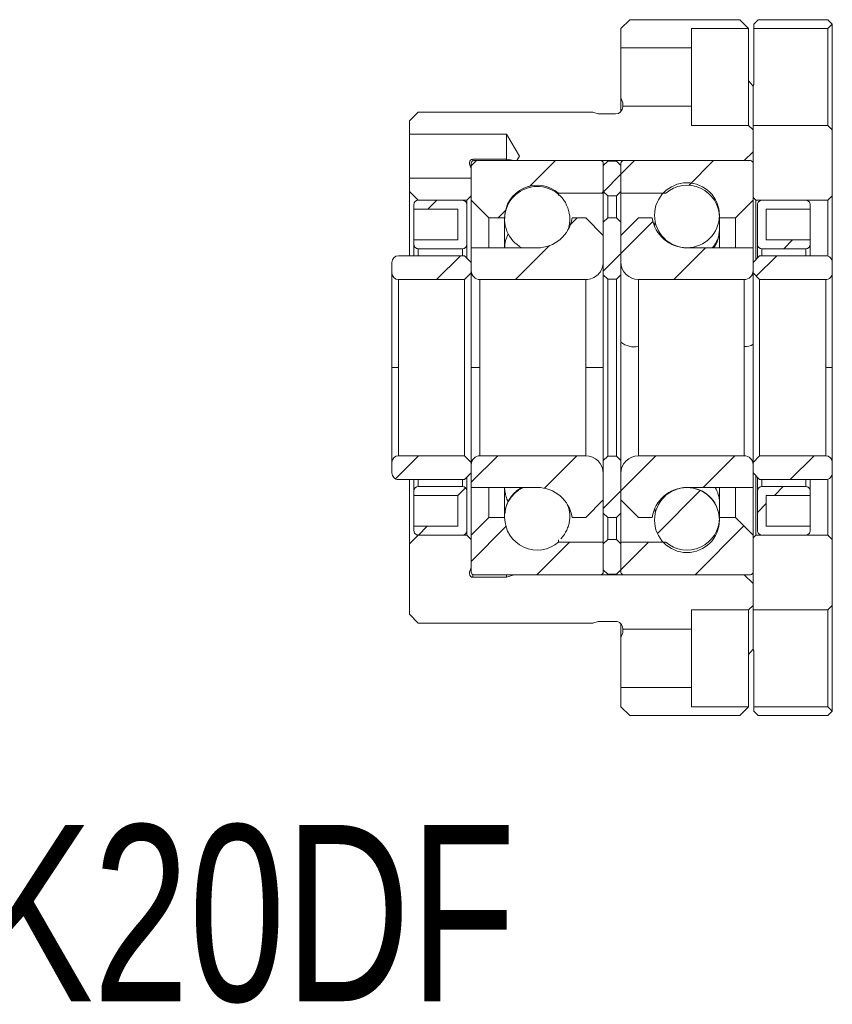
# Model space of a CAD drawing. Header units: millimetres. Extents: x 97.9 to 190.2, y 63.7 to 123.2.
# Tile 2 of 2: x 144.1 to 190.2, y 63.7 to 119.6. Entities that reach past the tile are written whole.
import ezdxf

# ---------------------------------------------------------------- set-up
doc = ezdxf.new("R2010")
doc.units = ezdxf.units.MM
doc.layers.add('FORMAT', color=7, linetype='Continuous')
doc.styles.add('SLDTEXTSTYLE0', font='TXT', dxfattribs={"width": 0.75})

msp = doc.modelspace()

# ---------------------------------------------------------------- hatches: boundary and pattern name
at = {"linetype": 'Continuous', "lineweight": 0}
h = msp.add_hatch(dxfattribs=at)
h.set_pattern_fill('ANSI31', style=0)
edge = h.paths.add_edge_path(flags=0)
edge.add_spline(control_points=[(171.603, 108.376), (171.603, 110.212), (173.273, 110.976), (174.663, 109.776)], knot_values=[0.051054, 0.051054, 0.051054, 0.051054, 0.948946, 0.948946, 0.948946, 0.948946], weights=[0.467214, 0.285348, 0.285348, 0.467214], degree=3, periodic=0)
edge.add_line((174.663, 109.776), (177.203, 109.776))
edge.add_line((177.203, 109.776), (177.203, 111.476))
edge.add_spline(control_points=[(177.203, 111.476), (177.203, 111.564), (177.141, 111.626), (177.053, 111.626)], knot_values=[0, 0, 0, 0, 0.873717, 0.873717, 0.873717, 0.873717], weights=[0.478289, 0.384897, 0.384897, 0.478289], degree=3, periodic=0)
edge.add_line((177.053, 111.626), (169.853, 111.626))
edge.add_spline(control_points=[(169.853, 111.626), (169.766, 111.626), (169.703, 111.564), (169.703, 111.476)], knot_values=[0, 0, 0, 0, 0.873717, 0.873717, 0.873717, 0.873717], weights=[0.478289, 0.384897, 0.384897, 0.478289], degree=3, periodic=0)
edge.add_line((169.703, 111.476), (169.703, 109.376))
edge.add_line((169.703, 109.376), (170.703, 108.376))
edge.add_line((170.703, 108.376), (171.603, 108.376))
h = msp.add_hatch(dxfattribs=at)
h.set_pattern_fill('ANSI31', style=0)
h.paths.add_polyline_path([(177.203, 111.351), (177.203, 109.876), (177.453, 109.626), (177.953, 109.626), (178.203, 109.876), (178.203, 111.351), (177.953, 111.601), (177.453, 111.601)], flags=0)
h = msp.add_hatch(dxfattribs=at)
h.set_pattern_fill('ANSI31', style=0)
edge = h.paths.add_edge_path(flags=0)
edge.add_spline(control_points=[(180.744, 109.776), (182.134, 110.976), (183.803, 110.212), (183.803, 108.376)], knot_values=[0, 0, 0, 0, 0.897892, 0.897892, 0.897892, 0.897892], weights=[0.474183, 0.289604, 0.289604, 0.474183], degree=3, periodic=0)
edge.add_line((183.803, 108.376), (184.703, 108.376))
edge.add_line((184.703, 108.376), (185.703, 109.376))
edge.add_line((185.703, 109.376), (185.703, 111.476))
edge.add_spline(control_points=[(185.703, 111.476), (185.703, 111.564), (185.641, 111.626), (185.553, 111.626)], knot_values=[0.063141, 0.063141, 0.063141, 0.063141, 0.936859, 0.936859, 0.936859, 0.936859], weights=[0.485424, 0.390639, 0.390639, 0.485424], degree=3, periodic=0)
edge.add_line((185.553, 111.626), (178.353, 111.626))
edge.add_spline(control_points=[(178.353, 111.626), (178.266, 111.626), (178.203, 111.564), (178.203, 111.476)], knot_values=[0.063141, 0.063141, 0.063141, 0.063141, 0.936859, 0.936859, 0.936859, 0.936859], weights=[0.485424, 0.390639, 0.390639, 0.485424], degree=3, periodic=0)
edge.add_line((178.203, 111.476), (178.203, 109.776))
edge.add_line((178.203, 109.776), (180.744, 109.776))
h = msp.add_hatch(dxfattribs=at)
h.set_pattern_fill('ANSI31', style=0)
edge = h.paths.add_edge_path(flags=0)
edge.add_line((168.953, 108.876), (168.953, 107.126))
edge.add_line((168.953, 107.126), (166.453, 107.126))
edge.add_line((166.453, 107.126), (166.453, 106.876))
edge.add_spline(control_points=[(166.453, 106.876), (166.453, 106.729), (166.557, 106.626), (166.703, 106.626)], knot_values=[0.063141, 0.063141, 0.063141, 0.063141, 0.936859, 0.936859, 0.936859, 0.936859], weights=[0.497252, 0.400158, 0.400158, 0.497252], degree=3, periodic=0)
edge.add_line((166.703, 106.626), (169.203, 106.626))
edge.add_spline(control_points=[(169.203, 106.626), (169.35, 106.626), (169.453, 106.729), (169.453, 106.876)], knot_values=[0, 0, 0, 0, 0.873717, 0.873717, 0.873717, 0.873717], weights=[0.497252, 0.400158, 0.400158, 0.497252], degree=3, periodic=0)
edge.add_line((169.453, 106.876), (169.453, 109.126))
edge.add_spline(control_points=[(169.453, 109.126), (169.453, 109.272), (169.35, 109.376), (169.203, 109.376)], knot_values=[0, 0, 0, 0, 0.873717, 0.873717, 0.873717, 0.873717], weights=[0.497252, 0.400158, 0.400158, 0.497252], degree=3, periodic=0)
edge.add_line((169.203, 109.376), (166.703, 109.376))
edge.add_spline(control_points=[(166.703, 109.376), (166.557, 109.376), (166.453, 109.272), (166.453, 109.126)], knot_values=[0.063141, 0.063141, 0.063141, 0.063141, 0.936859, 0.936859, 0.936859, 0.936859], weights=[0.497252, 0.400158, 0.400158, 0.497252], degree=3, periodic=0)
edge.add_line((166.453, 109.126), (166.453, 108.876))
edge.add_line((166.453, 108.876), (168.953, 108.876))
h = msp.add_hatch(dxfattribs=at)
h.set_pattern_fill('ANSI31', style=0)
edge = h.paths.add_edge_path(flags=0)
edge.add_line((186.453, 107.126), (186.453, 108.876))
edge.add_line((186.453, 108.876), (188.953, 108.876))
edge.add_line((188.953, 108.876), (188.953, 109.126))
edge.add_spline(control_points=[(188.953, 109.126), (188.953, 109.272), (188.85, 109.376), (188.703, 109.376)], knot_values=[0, 0, 0, 0, 0.873717, 0.873717, 0.873717, 0.873717], weights=[0.478289, 0.384897, 0.384897, 0.478289], degree=3, periodic=0)
edge.add_line((188.703, 109.376), (186.203, 109.376))
edge.add_spline(control_points=[(186.203, 109.376), (186.057, 109.376), (185.953, 109.272), (185.953, 109.126)], knot_values=[0.063141, 0.063141, 0.063141, 0.063141, 0.936859, 0.936859, 0.936859, 0.936859], weights=[0.478289, 0.384897, 0.384897, 0.478289], degree=3, periodic=0)
edge.add_line((185.953, 109.126), (185.953, 106.876))
edge.add_spline(control_points=[(185.953, 106.876), (185.953, 106.729), (186.057, 106.626), (186.203, 106.626)], knot_values=[0.063141, 0.063141, 0.063141, 0.063141, 0.936859, 0.936859, 0.936859, 0.936859], weights=[0.478289, 0.384897, 0.384897, 0.478289], degree=3, periodic=0)
edge.add_line((186.203, 106.626), (188.703, 106.626))
edge.add_spline(control_points=[(188.703, 106.626), (188.85, 106.626), (188.953, 106.729), (188.953, 106.876)], knot_values=[0, 0, 0, 0, 0.873717, 0.873717, 0.873717, 0.873717], weights=[0.478289, 0.384897, 0.384897, 0.478289], degree=3, periodic=0)
edge.add_line((188.953, 106.876), (188.953, 107.126))
edge.add_line((188.953, 107.126), (186.453, 107.126))
h = msp.add_hatch(dxfattribs=at)
h.set_pattern_fill('ANSI31', style=0)
edge = h.paths.add_edge_path(flags=0)
edge.add_spline(control_points=[(175.431, 108.376), (175.275, 107.351), (174.49, 106.676), (173.453, 106.676)], knot_values=[0, 0, 0, 0, 0.864735, 0.864735, 0.864735, 0.864735], weights=[0.480415, 0.403, 0.403, 0.480415], degree=3, periodic=0)
edge.add_line((173.453, 106.676), (169.703, 106.676))
edge.add_line((169.703, 106.676), (169.703, 105.376))
edge.add_spline(control_points=[(169.703, 105.376), (169.703, 105.083), (169.911, 104.876), (170.203, 104.876)], knot_values=[0.063141, 0.063141, 0.063141, 0.063141, 0.936859, 0.936859, 0.936859, 0.936859], weights=[0.478289, 0.384897, 0.384897, 0.478289], degree=3, periodic=0)
edge.add_line((170.203, 104.876), (176.203, 104.876))
edge.add_spline(control_points=[(176.203, 104.876), (176.789, 104.876), (177.203, 105.29), (177.203, 105.876)], knot_values=[0.063141, 0.063141, 0.063141, 0.063141, 0.936859, 0.936859, 0.936859, 0.936859], weights=[0.478289, 0.384897, 0.384897, 0.478289], degree=3, periodic=0)
edge.add_line((177.203, 105.876), (177.203, 107.376))
edge.add_line((177.203, 107.376), (176.203, 108.376))
edge.add_line((176.203, 108.376), (175.431, 108.376))
h = msp.add_hatch(dxfattribs=at)
h.set_pattern_fill('ANSI31', style=0)
h.paths.add_polyline_path([(177.203, 108.126), (177.203, 105.151), (177.453, 104.901), (177.953, 104.901), (178.203, 105.151), (178.203, 108.126), (177.953, 108.376), (177.453, 108.376)], flags=0)
h = msp.add_hatch(dxfattribs=at)
h.set_pattern_fill('ANSI31', style=0)
edge = h.paths.add_edge_path(flags=0)
edge.add_spline(control_points=[(181.953, 106.676), (180.917, 106.676), (180.131, 107.351), (179.976, 108.376)], knot_values=[0.067632, 0.067632, 0.067632, 0.067632, 0.932368, 0.932368, 0.932368, 0.932368], weights=[0.487582, 0.409012, 0.409012, 0.487582], degree=3, periodic=0)
edge.add_line((179.976, 108.376), (179.203, 108.376))
edge.add_line((179.203, 108.376), (178.203, 107.376))
edge.add_line((178.203, 107.376), (178.203, 105.876))
edge.add_spline(control_points=[(178.203, 105.876), (178.203, 105.29), (178.618, 104.876), (179.203, 104.876)], knot_values=[0, 0, 0, 0, 0.873717, 0.873717, 0.873717, 0.873717], weights=[0.485424, 0.390639, 0.390639, 0.485424], degree=3, periodic=0)
edge.add_line((179.203, 104.876), (185.203, 104.876))
edge.add_spline(control_points=[(185.203, 104.876), (185.496, 104.876), (185.703, 105.083), (185.703, 105.376)], knot_values=[0, 0, 0, 0, 0.873717, 0.873717, 0.873717, 0.873717], weights=[0.485424, 0.390639, 0.390639, 0.485424], degree=3, periodic=0)
edge.add_line((185.703, 105.376), (185.703, 106.676))
edge.add_line((185.703, 106.676), (181.953, 106.676))
h = msp.add_hatch(dxfattribs=at)
h.set_pattern_fill('ANSI31', style=0)
edge = h.paths.add_edge_path(flags=0)
edge.add_line((165.578, 104.876), (169.328, 104.876))
edge.add_line((169.328, 104.876), (169.703, 105.251))
edge.add_line((169.703, 105.251), (169.703, 105.851))
edge.add_line((169.703, 105.851), (169.328, 106.226))
edge.add_line((169.328, 106.226), (165.578, 106.226))
edge.add_spline(control_points=[(165.578, 106.226), (165.359, 106.226), (165.203, 106.071), (165.203, 105.851)], knot_values=[0.063141, 0.063141, 0.063141, 0.063141, 0.936859, 0.936859, 0.936859, 0.936859], weights=[0.478289, 0.384897, 0.384897, 0.478289], degree=3, periodic=0)
edge.add_line((165.203, 105.851), (165.203, 105.251))
edge.add_spline(control_points=[(165.203, 105.251), (165.203, 105.031), (165.359, 104.876), (165.578, 104.876)], knot_values=[0.063141, 0.063141, 0.063141, 0.063141, 0.936859, 0.936859, 0.936859, 0.936859], weights=[0.478289, 0.384897, 0.384897, 0.478289], degree=3, periodic=0)
h = msp.add_hatch(dxfattribs=at)
h.set_pattern_fill('ANSI31', style=0)
edge = h.paths.add_edge_path(flags=0)
edge.add_line((186.078, 104.876), (189.828, 104.876))
edge.add_spline(control_points=[(189.828, 104.876), (190.048, 104.876), (190.203, 105.031), (190.203, 105.251)], knot_values=[0, 0, 0, 0, 0.873717, 0.873717, 0.873717, 0.873717], weights=[0.478289, 0.384897, 0.384897, 0.478289], degree=3, periodic=0)
edge.add_line((190.203, 105.251), (190.203, 105.851))
edge.add_spline(control_points=[(190.203, 105.851), (190.203, 106.071), (190.048, 106.226), (189.828, 106.226)], knot_values=[0, 0, 0, 0, 0.873717, 0.873717, 0.873717, 0.873717], weights=[0.478289, 0.384897, 0.384897, 0.478289], degree=3, periodic=0)
edge.add_line((189.828, 106.226), (186.078, 106.226))
edge.add_line((186.078, 106.226), (185.703, 105.851))
edge.add_line((185.703, 105.851), (185.703, 105.251))
edge.add_line((185.703, 105.251), (186.078, 104.876))
h = msp.add_hatch(dxfattribs=at)
h.set_pattern_fill('ANSI31', style=0)
edge = h.paths.add_edge_path(flags=0)
edge.add_line((169.328, 94.876), (165.578, 94.876))
edge.add_spline(control_points=[(165.578, 94.876), (165.359, 94.876), (165.203, 94.721), (165.203, 94.501)], knot_values=[0, 0, 0, 0, 0.873717, 0.873717, 0.873717, 0.873717], weights=[0.478289, 0.384897, 0.384897, 0.478289], degree=3, periodic=0)
edge.add_line((165.203, 94.501), (165.203, 93.901))
edge.add_spline(control_points=[(165.203, 93.901), (165.203, 93.681), (165.359, 93.526), (165.578, 93.526)], knot_values=[0, 0, 0, 0, 0.873717, 0.873717, 0.873717, 0.873717], weights=[0.478289, 0.384897, 0.384897, 0.478289], degree=3, periodic=0)
edge.add_line((165.578, 93.526), (169.328, 93.526))
edge.add_line((169.328, 93.526), (169.703, 93.901))
edge.add_line((169.703, 93.901), (169.703, 94.501))
edge.add_line((169.703, 94.501), (169.328, 94.876))
h = msp.add_hatch(dxfattribs=at)
h.set_pattern_fill('ANSI31', style=0)
edge = h.paths.add_edge_path(flags=0)
edge.add_spline(control_points=[(173.453, 93.076), (174.49, 93.076), (175.275, 92.4), (175.431, 91.376)], knot_values=[0.067632, 0.067632, 0.067632, 0.067632, 0.932368, 0.932368, 0.932368, 0.932368], weights=[0.480415, 0.403, 0.403, 0.480415], degree=3, periodic=0)
edge.add_line((175.431, 91.376), (176.203, 91.376))
edge.add_line((176.203, 91.376), (177.203, 92.376))
edge.add_line((177.203, 92.376), (177.203, 93.876))
edge.add_spline(control_points=[(177.203, 93.876), (177.203, 94.462), (176.789, 94.876), (176.203, 94.876)], knot_values=[0, 0, 0, 0, 0.873717, 0.873717, 0.873717, 0.873717], weights=[0.478289, 0.384897, 0.384897, 0.478289], degree=3, periodic=0)
edge.add_line((176.203, 94.876), (170.203, 94.876))
edge.add_spline(control_points=[(170.203, 94.876), (169.911, 94.876), (169.703, 94.669), (169.703, 94.376)], knot_values=[0, 0, 0, 0, 0.873717, 0.873717, 0.873717, 0.873717], weights=[0.478289, 0.384897, 0.384897, 0.478289], degree=3, periodic=0)
edge.add_line((169.703, 94.376), (169.703, 93.076))
edge.add_line((169.703, 93.076), (173.453, 93.076))
h = msp.add_hatch(dxfattribs=at)
h.set_pattern_fill('ANSI31', style=0)
h.paths.add_polyline_path([(177.203, 94.601), (177.203, 91.626), (177.453, 91.376), (177.953, 91.376), (178.203, 91.626), (178.203, 94.601), (177.953, 94.851), (177.453, 94.851)], flags=0)
h = msp.add_hatch(dxfattribs=at)
h.set_pattern_fill('ANSI31', style=0)
edge = h.paths.add_edge_path(flags=0)
edge.add_line((178.203, 92.376), (179.203, 91.376))
edge.add_line((179.203, 91.376), (179.976, 91.376))
edge.add_spline(control_points=[(179.976, 91.376), (180.131, 92.4), (180.917, 93.076), (181.953, 93.076)], knot_values=[0, 0, 0, 0, 0.864735, 0.864735, 0.864735, 0.864735], weights=[0.487582, 0.409012, 0.409012, 0.487582], degree=3, periodic=0)
edge.add_line((181.953, 93.076), (185.703, 93.076))
edge.add_line((185.703, 93.076), (185.703, 94.376))
edge.add_spline(control_points=[(185.703, 94.376), (185.703, 94.669), (185.496, 94.876), (185.203, 94.876)], knot_values=[0.063141, 0.063141, 0.063141, 0.063141, 0.936859, 0.936859, 0.936859, 0.936859], weights=[0.485424, 0.390639, 0.390639, 0.485424], degree=3, periodic=0)
edge.add_line((185.203, 94.876), (179.203, 94.876))
edge.add_spline(control_points=[(179.203, 94.876), (178.618, 94.876), (178.203, 94.462), (178.203, 93.876)], knot_values=[0.063141, 0.063141, 0.063141, 0.063141, 0.936859, 0.936859, 0.936859, 0.936859], weights=[0.485424, 0.390639, 0.390639, 0.485424], degree=3, periodic=0)
edge.add_line((178.203, 93.876), (178.203, 92.376))
h = msp.add_hatch(dxfattribs=at)
h.set_pattern_fill('ANSI31', style=0)
edge = h.paths.add_edge_path(flags=0)
edge.add_line((189.828, 94.876), (186.078, 94.876))
edge.add_line((186.078, 94.876), (185.703, 94.501))
edge.add_line((185.703, 94.501), (185.703, 93.901))
edge.add_line((185.703, 93.901), (186.078, 93.526))
edge.add_line((186.078, 93.526), (189.828, 93.526))
edge.add_spline(control_points=[(189.828, 93.526), (190.048, 93.526), (190.203, 93.681), (190.203, 93.901)], knot_values=[0.063141, 0.063141, 0.063141, 0.063141, 0.936859, 0.936859, 0.936859, 0.936859], weights=[0.478289, 0.384897, 0.384897, 0.478289], degree=3, periodic=0)
edge.add_line((190.203, 93.901), (190.203, 94.501))
edge.add_spline(control_points=[(190.203, 94.501), (190.203, 94.721), (190.048, 94.876), (189.828, 94.876)], knot_values=[0.063141, 0.063141, 0.063141, 0.063141, 0.936859, 0.936859, 0.936859, 0.936859], weights=[0.478289, 0.384897, 0.384897, 0.478289], degree=3, periodic=0)
h = msp.add_hatch(dxfattribs=at)
h.set_pattern_fill('ANSI31', style=0)
edge = h.paths.add_edge_path(flags=0)
edge.add_line((168.953, 92.626), (168.953, 90.876))
edge.add_line((168.953, 90.876), (166.453, 90.876))
edge.add_line((166.453, 90.876), (166.453, 90.626))
edge.add_spline(control_points=[(166.453, 90.626), (166.453, 90.479), (166.557, 90.376), (166.703, 90.376)], knot_values=[0, 0, 0, 0, 0.873717, 0.873717, 0.873717, 0.873717], weights=[0.497252, 0.400158, 0.400158, 0.497252], degree=3, periodic=0)
edge.add_line((166.703, 90.376), (169.203, 90.376))
edge.add_spline(control_points=[(169.203, 90.376), (169.35, 90.376), (169.453, 90.479), (169.453, 90.626)], knot_values=[0.063141, 0.063141, 0.063141, 0.063141, 0.936859, 0.936859, 0.936859, 0.936859], weights=[0.497252, 0.400158, 0.400158, 0.497252], degree=3, periodic=0)
edge.add_line((169.453, 90.626), (169.453, 92.876))
edge.add_spline(control_points=[(169.453, 92.876), (169.453, 93.022), (169.35, 93.126), (169.203, 93.126)], knot_values=[0.063141, 0.063141, 0.063141, 0.063141, 0.936859, 0.936859, 0.936859, 0.936859], weights=[0.497252, 0.400158, 0.400158, 0.497252], degree=3, periodic=0)
edge.add_line((169.203, 93.126), (166.703, 93.126))
edge.add_spline(control_points=[(166.703, 93.126), (166.557, 93.126), (166.453, 93.022), (166.453, 92.876)], knot_values=[0, 0, 0, 0, 0.873717, 0.873717, 0.873717, 0.873717], weights=[0.497252, 0.400158, 0.400158, 0.497252], degree=3, periodic=0)
edge.add_line((166.453, 92.876), (166.453, 92.626))
edge.add_line((166.453, 92.626), (168.953, 92.626))
h = msp.add_hatch(dxfattribs=at)
h.set_pattern_fill('ANSI31', style=0)
edge = h.paths.add_edge_path(flags=0)
edge.add_spline(control_points=[(181.953, 93.07), (181.928, 93.07), (181.903, 93.07), (181.877, 93.069), (181.852, 93.068), (181.826, 93.066), (181.801, 93.064), (181.751, 93.06), (181.701, 93.054), (181.651, 93.045), (181.554, 93.029), (181.457, 93.005), (181.364, 92.974), (181.169, 92.908), (180.982, 92.807), (180.819, 92.68), (180.657, 92.553), (180.514, 92.396), (180.402, 92.223), (180.291, 92.049), (180.208, 91.854), (180.16, 91.653), (180.113, 91.452), (180.099, 91.241), (180.12, 91.036), (180.142, 90.83), (180.199, 90.626), (180.287, 90.44), (180.375, 90.253), (180.497, 90.079), (180.642, 89.933), (180.787, 89.786), (180.959, 89.662), (181.144, 89.572), (181.33, 89.481), (181.533, 89.421), (181.738, 89.397), (181.789, 89.391), (181.839, 89.387), (181.89, 89.386), (181.941, 89.384), (181.992, 89.384), (182.043, 89.387), (182.094, 89.389), (182.145, 89.394), (182.195, 89.4), (182.245, 89.407), (182.296, 89.416), (182.345, 89.427), (182.547, 89.47), (182.744, 89.55), (182.919, 89.658), (183.095, 89.766), (183.254, 89.906), (183.384, 90.066), (183.514, 90.226), (183.619, 90.411), (183.688, 90.605), (183.758, 90.799), (183.795, 91.008), (183.796, 91.214), (183.798, 91.421), (183.764, 91.63), (183.697, 91.825), (183.63, 92.02), (183.528, 92.207), (183.401, 92.369), (183.273, 92.53), (183.115, 92.673), (182.941, 92.783), (182.767, 92.894), (182.572, 92.976), (182.371, 93.022), (182.271, 93.046), (182.17, 93.06), (182.068, 93.067), (182.042, 93.068), (182.017, 93.069), (181.992, 93.07), (181.979, 93.07), (181.966, 93.07), (181.953, 93.07)], knot_values=[0, 0, 0, 0, 0.000153, 0.000153, 0.000153, 0.000305, 0.000305, 0.000305, 0.000608, 0.000608, 0.000608, 0.001201, 0.001201, 0.001201, 0.002456, 0.002456, 0.002456, 0.003712, 0.003712, 0.003712, 0.004967, 0.004967, 0.004967, 0.006222, 0.006222, 0.006222, 0.007477, 0.007477, 0.007477, 0.008732, 0.008732, 0.008732, 0.009987, 0.009987, 0.009987, 0.011242, 0.011242, 0.011242, 0.011548, 0.011548, 0.011548, 0.011853, 0.011853, 0.011853, 0.012159, 0.012159, 0.012159, 0.012464, 0.012464, 0.012464, 0.01372, 0.01372, 0.01372, 0.014975, 0.014975, 0.014975, 0.01623, 0.01623, 0.01623, 0.017485, 0.017485, 0.017485, 0.01874, 0.01874, 0.01874, 0.019995, 0.019995, 0.019995, 0.021251, 0.021251, 0.021251, 0.022506, 0.022506, 0.022506, 0.02312, 0.02312, 0.02312, 0.023272, 0.023272, 0.023272, 0.023349, 0.023349, 0.023349, 0.023349], weights=[1, 1, 1, 1, 1, 1, 1, 1, 1, 1, 1, 1, 1, 1, 1, 1, 1, 1, 1, 1, 1, 1, 1, 1, 1, 1, 1, 1, 1, 1, 1, 1, 1, 1, 1, 1, 1, 1, 1, 1, 1, 1, 1, 1, 1, 1, 1, 1, 1, 1, 1, 1, 1, 1, 1, 1, 1, 1, 1, 1, 1, 1, 1, 1, 1, 1, 1, 1, 1, 1, 1, 1, 1, 1, 1, 1, 1, 1, 1, 1, 1, 1], degree=3, periodic=0)
h = msp.add_hatch(dxfattribs=at)
h.set_pattern_fill('ANSI31', style=0)
edge = h.paths.add_edge_path(flags=0)
edge.add_line((186.453, 90.876), (186.453, 92.626))
edge.add_line((186.453, 92.626), (188.953, 92.626))
edge.add_line((188.953, 92.626), (188.953, 92.876))
edge.add_spline(control_points=[(188.953, 92.876), (188.953, 93.022), (188.85, 93.126), (188.703, 93.126)], knot_values=[0.063141, 0.063141, 0.063141, 0.063141, 0.936859, 0.936859, 0.936859, 0.936859], weights=[0.478289, 0.384897, 0.384897, 0.478289], degree=3, periodic=0)
edge.add_line((188.703, 93.126), (186.203, 93.126))
edge.add_spline(control_points=[(186.203, 93.126), (186.057, 93.126), (185.953, 93.022), (185.953, 92.876)], knot_values=[0, 0, 0, 0, 0.873717, 0.873717, 0.873717, 0.873717], weights=[0.478289, 0.384897, 0.384897, 0.478289], degree=3, periodic=0)
edge.add_line((185.953, 92.876), (185.953, 90.626))
edge.add_spline(control_points=[(185.953, 90.626), (185.953, 90.479), (186.057, 90.376), (186.203, 90.376)], knot_values=[0, 0, 0, 0, 0.873717, 0.873717, 0.873717, 0.873717], weights=[0.478289, 0.384897, 0.384897, 0.478289], degree=3, periodic=0)
edge.add_line((186.203, 90.376), (188.703, 90.376))
edge.add_spline(control_points=[(188.703, 90.376), (188.85, 90.376), (188.953, 90.479), (188.953, 90.626)], knot_values=[0.063141, 0.063141, 0.063141, 0.063141, 0.936859, 0.936859, 0.936859, 0.936859], weights=[0.478289, 0.384897, 0.384897, 0.478289], degree=3, periodic=0)
edge.add_line((188.953, 90.626), (188.953, 90.876))
edge.add_line((188.953, 90.876), (186.453, 90.876))
h = msp.add_hatch(dxfattribs=at)
h.set_pattern_fill('ANSI31', style=0)
edge = h.paths.add_edge_path(flags=0)
edge.add_spline(control_points=[(174.663, 89.976), (173.273, 88.776), (171.603, 89.54), (171.603, 91.376)], knot_values=[0, 0, 0, 0, 0.897892, 0.897892, 0.897892, 0.897892], weights=[0.467214, 0.285348, 0.285348, 0.467214], degree=3, periodic=0)
edge.add_line((171.603, 91.376), (170.703, 91.376))
edge.add_line((170.703, 91.376), (169.703, 90.376))
edge.add_line((169.703, 90.376), (169.703, 88.276))
edge.add_spline(control_points=[(169.703, 88.276), (169.703, 88.188), (169.766, 88.126), (169.853, 88.126)], knot_values=[0.063141, 0.063141, 0.063141, 0.063141, 0.936859, 0.936859, 0.936859, 0.936859], weights=[0.478289, 0.384897, 0.384897, 0.478289], degree=3, periodic=0)
edge.add_line((169.853, 88.126), (177.053, 88.126))
edge.add_spline(control_points=[(177.053, 88.126), (177.141, 88.126), (177.203, 88.188), (177.203, 88.276)], knot_values=[0.063141, 0.063141, 0.063141, 0.063141, 0.936859, 0.936859, 0.936859, 0.936859], weights=[0.478289, 0.384897, 0.384897, 0.478289], degree=3, periodic=0)
edge.add_line((177.203, 88.276), (177.203, 89.976))
edge.add_line((177.203, 89.976), (174.663, 89.976))
h = msp.add_hatch(dxfattribs=at)
h.set_pattern_fill('ANSI31', style=0)
edge = h.paths.add_edge_path(flags=0)
edge.add_spline(control_points=[(183.803, 91.376), (183.803, 89.54), (182.134, 88.776), (180.744, 89.976)], knot_values=[0.051054, 0.051054, 0.051054, 0.051054, 0.948946, 0.948946, 0.948946, 0.948946], weights=[0.474183, 0.289604, 0.289604, 0.474183], degree=3, periodic=0)
edge.add_line((180.744, 89.976), (178.203, 89.976))
edge.add_line((178.203, 89.976), (178.203, 88.276))
edge.add_spline(control_points=[(178.203, 88.276), (178.203, 88.188), (178.266, 88.126), (178.353, 88.126)], knot_values=[0, 0, 0, 0, 0.873717, 0.873717, 0.873717, 0.873717], weights=[0.485424, 0.390639, 0.390639, 0.485424], degree=3, periodic=0)
edge.add_line((178.353, 88.126), (185.553, 88.126))
edge.add_spline(control_points=[(185.553, 88.126), (185.641, 88.126), (185.703, 88.188), (185.703, 88.276)], knot_values=[0, 0, 0, 0, 0.873717, 0.873717, 0.873717, 0.873717], weights=[0.485424, 0.390639, 0.390639, 0.485424], degree=3, periodic=0)
edge.add_line((185.703, 88.276), (185.703, 90.376))
edge.add_line((185.703, 90.376), (184.703, 91.376))
edge.add_line((184.703, 91.376), (183.803, 91.376))
h = msp.add_hatch(dxfattribs=at)
h.set_pattern_fill('ANSI31', style=0)
h.paths.add_polyline_path([(177.203, 89.876), (177.203, 88.401), (177.453, 88.151), (177.953, 88.151), (178.203, 88.401), (178.203, 89.876), (177.953, 90.126), (177.453, 90.126)], flags=0)

# ---------------------------------------------------------------- linework, layer by layer
at = {"color": 7, "linetype": 'Continuous', "lineweight": 15}
for p, q in [((178.703, 119.626), (178.203, 119.126)), ((184.953, 119.626), (178.703, 119.626)), ((185.453, 119.126), (184.953, 119.626)), ((186.003, 119.626), (185.753, 119.376)), ((189.953, 119.626), (186.003, 119.626)), ((190.203, 119.376), (189.953, 119.626)), ((178.203, 118.026), (178.203, 119.126)), ((185.453, 119.126), (182.203, 119.126)), ((182.203, 119.126), (182.203, 118.026)), ((185.453, 116.147), (185.453, 119.126)), ((185.753, 119.126), (185.753, 119.376)), ((185.753, 115.948), (185.753, 119.126)), ((189.953, 119.126), (185.753, 119.126)), ((190.203, 119.376), (189.953, 119.126)), ((189.953, 113.626), (189.953, 119.126)), ((190.203, 113.376), (190.203, 119.376)), ((182.203, 118.026), (178.203, 118.026)), ((178.203, 118.026), (178.203, 115.183)), ((182.203, 114.726), (182.203, 118.026)), ((185.453, 113.626), (185.453, 116.147)), ((185.453, 116.147), (185.703, 115.855)), ((185.703, 115.899), (185.753, 115.948)), ((185.703, 113.626), (185.703, 115.899)), ((178.303, 114.907), (178.203, 115.183)), ((178.203, 114.436), (178.203, 115.183)), ((178.303, 114.907), (178.303, 114.726)), ((178.303, 114.676), (178.303, 114.726)), ((178.303, 114.726), (182.203, 114.726)), ((182.203, 114.726), (182.203, 113.626)), ((166.703, 114.376), (166.203, 113.876)), ((176.603, 114.376), (166.703, 114.376)), ((176.903, 114.276), (176.603, 114.376)), ((177.903, 114.276), (176.903, 114.276)), ((190.203, 113.664), (190.203, 114.543)), ((166.203, 113.126), (166.203, 113.876)), ((182.203, 113.626), (185.453, 113.626)), ((185.453, 113.626), (185.703, 113.376)), ((185.703, 113.626), (189.953, 113.626)), ((185.703, 109.526), (185.703, 113.626)), ((189.953, 113.626), (190.203, 113.376)), ((171.703, 113.126), (166.203, 113.126)), ((166.203, 110.626), (166.203, 113.126)), ((172.454, 111.876), (171.703, 113.126)), ((171.703, 111.711), (171.703, 113.126)), ((185.703, 113.376), (185.703, 112.126)), ((190.203, 113.376), (190.203, 109.626)), ((172.304, 111.626), (172.454, 111.876)), ((185.703, 112.126), (185.203, 111.626)), ((169.603, 111.417), (169.603, 111.515)), ((169.603, 111.417), (169.703, 111.178)), ((169.703, 109.376), (169.703, 111.476)), ((169.803, 111.711), (171.703, 111.711)), ((169.803, 111.629), (169.803, 111.711)), ((177.053, 111.626), (169.853, 111.626)), ((171.703, 111.626), (171.703, 111.711)), ((185.203, 111.626), (172.304, 111.626)), ((177.453, 111.601), (177.203, 111.351)), ((177.203, 111.476), (177.203, 109.776)), ((177.203, 109.876), (177.203, 111.351)), ((177.953, 111.601), (177.453, 111.601)), ((178.203, 111.351), (177.953, 111.601)), ((178.203, 109.776), (178.203, 111.476)), ((178.203, 111.351), (178.203, 109.876)), ((185.553, 111.626), (178.353, 111.626)), ((185.703, 111.476), (185.703, 109.376)), ((166.203, 109.876), (166.203, 110.626)), ((166.203, 110.626), (169.703, 110.626)), ((169.703, 110.626), (169.703, 109.626)), ((166.703, 109.376), (166.203, 109.876)), ((166.203, 109.876), (166.203, 106.226)), ((169.703, 109.626), (169.453, 109.376)), ((177.203, 109.776), (174.663, 109.776)), ((174.663, 109.655), (174.663, 109.776)), ((177.453, 109.626), (177.203, 109.876)), ((177.203, 108.126), (177.203, 109.776)), ((177.953, 109.626), (177.453, 109.626)), ((177.453, 108.376), (177.453, 109.626)), ((178.203, 109.876), (177.953, 109.626)), ((177.953, 108.376), (177.953, 109.626)), ((180.744, 109.776), (178.203, 109.776)), ((178.203, 109.776), (178.203, 108.126)), ((190.203, 109.626), (189.953, 109.376)), ((190.203, 105.853), (190.203, 109.626)), ((166.453, 108.876), (166.453, 109.126)), ((169.203, 109.376), (166.703, 109.376)), ((169.453, 109.376), (166.703, 109.376)), ((169.453, 109.129), (169.453, 109.376)), ((169.453, 109.126), (169.453, 106.876)), ((170.703, 108.376), (169.703, 109.376)), ((169.703, 109.376), (169.703, 106.676)), ((185.703, 109.376), (184.703, 108.376)), ((185.853, 109.376), (185.703, 109.526)), ((185.703, 106.676), (185.703, 109.376)), ((185.853, 106.001), (185.853, 109.376)), ((189.953, 109.376), (185.853, 109.376)), ((185.953, 106.876), (185.953, 109.126)), ((188.703, 109.376), (186.203, 109.376)), ((188.953, 109.126), (188.953, 108.876)), ((189.953, 106.212), (189.953, 109.376)), ((168.953, 108.876), (166.453, 108.876)), ((166.453, 108.876), (166.453, 107.126)), ((168.953, 107.126), (168.953, 108.876)), ((188.953, 108.876), (186.453, 108.876)), ((186.453, 108.876), (186.453, 107.126)), ((188.953, 107.126), (188.953, 108.876)), ((171.603, 108.376), (170.703, 108.376)), ((170.703, 108.376), (170.703, 106.676)), ((171.603, 108.376), (171.603, 106.676)), ((176.203, 108.376), (175.431, 108.376)), ((177.203, 107.376), (176.203, 108.376)), ((177.453, 108.376), (177.203, 108.126)), ((177.203, 105.151), (177.203, 108.126)), ((177.953, 108.376), (177.453, 108.376)), ((178.203, 108.126), (177.953, 108.376)), ((179.203, 108.376), (178.203, 107.376)), ((178.203, 108.126), (178.203, 105.151)), ((179.976, 108.376), (179.203, 108.376)), ((184.703, 108.376), (183.803, 108.376)), ((183.803, 106.676), (183.803, 108.376)), ((184.703, 106.676), (184.703, 108.376)), ((177.203, 107.376), (177.203, 105.876)), ((178.203, 105.876), (178.203, 107.376)), ((166.453, 106.876), (166.453, 107.126)), ((168.953, 107.126), (166.453, 107.126)), ((166.453, 106.876), (166.453, 106.226)), ((169.453, 106.101), (169.453, 106.876)), ((185.953, 106.876), (185.953, 106.101)), ((188.953, 107.126), (186.453, 107.126)), ((188.953, 107.126), (188.953, 106.876)), ((188.953, 106.226), (188.953, 106.876)), ((169.328, 106.226), (165.578, 106.226)), ((169.203, 106.626), (166.703, 106.626)), ((166.703, 106.226), (166.703, 106.626)), ((169.203, 106.626), (169.203, 106.226)), ((169.703, 105.851), (169.328, 106.226)), ((169.703, 105.376), (169.703, 106.676)), ((173.453, 106.676), (169.703, 106.676)), ((185.703, 106.676), (181.953, 106.676)), ((185.703, 106.676), (185.703, 105.376)), ((186.078, 106.226), (185.703, 105.851)), ((189.828, 106.226), (186.078, 106.226)), ((188.703, 106.626), (186.203, 106.626)), ((186.203, 106.226), (186.203, 106.626)), ((188.703, 106.626), (188.703, 106.226)), ((165.203, 105.251), (165.203, 105.851)), ((169.703, 105.851), (169.703, 105.251)), ((178.203, 105.876), (178.203, 105.193)), ((185.703, 105.251), (185.703, 105.851)), ((190.203, 105.851), (190.203, 105.251)), ((165.203, 105.251), (165.203, 99.876)), ((169.703, 105.251), (169.328, 104.876)), ((169.703, 94.501), (169.703, 105.251)), ((169.703, 105.23), (169.703, 99.876)), ((177.453, 104.901), (177.203, 105.151)), ((177.203, 94.601), (177.203, 105.151)), ((178.203, 105.151), (177.953, 104.901)), ((178.203, 94.601), (178.203, 105.151)), ((185.703, 101.2), (185.703, 105.376)), ((186.078, 104.876), (185.703, 105.251)), ((185.703, 105.251), (185.703, 94.501)), ((190.203, 99.876), (190.203, 105.251)), ((169.328, 104.876), (165.578, 104.876)), ((165.578, 99.876), (165.578, 104.876)), ((169.328, 94.876), (169.328, 104.876)), ((176.203, 104.876), (170.203, 104.876)), ((170.203, 99.876), (170.203, 104.876)), ((176.203, 104.876), (176.203, 99.876)), ((177.453, 94.851), (177.453, 104.901)), ((177.953, 104.901), (177.453, 104.901)), ((177.953, 94.851), (177.953, 104.901)), ((185.203, 104.876), (179.203, 104.876)), ((179.203, 101.079), (179.203, 104.876)), ((185.203, 104.876), (185.203, 101.079)), ((189.828, 104.876), (186.078, 104.876)), ((186.078, 104.876), (186.078, 94.876)), ((189.828, 104.876), (189.828, 99.876)), ((185.703, 94.522), (185.703, 101.2)), ((179.203, 94.876), (179.203, 101.079)), ((185.203, 101.079), (185.203, 94.876)), ((165.578, 99.876), (165.203, 99.876)), ((165.203, 99.876), (165.203, 94.501)), ((165.578, 94.876), (165.578, 99.876)), ((169.703, 99.876), (170.203, 99.876)), ((169.703, 99.876), (169.703, 94.522)), ((170.203, 94.876), (170.203, 99.876)), ((177.203, 99.876), (176.203, 99.876)), ((176.203, 99.876), (176.203, 94.876)), ((189.828, 99.876), (189.828, 94.876)), ((190.203, 99.876), (189.828, 99.876)), ((190.203, 94.501), (190.203, 99.876)), ((165.203, 93.901), (165.203, 94.501)), ((165.578, 94.876), (169.328, 94.876)), ((169.328, 94.876), (169.703, 94.501)), ((169.703, 94.501), (169.703, 93.901)), ((170.203, 94.876), (176.203, 94.876)), ((177.203, 94.601), (177.453, 94.851)), ((177.203, 91.626), (177.203, 94.601)), ((177.453, 94.851), (177.953, 94.851)), ((177.953, 94.851), (178.203, 94.601)), ((178.203, 94.601), (178.203, 91.626)), ((179.203, 94.876), (185.203, 94.876)), ((185.703, 94.501), (186.078, 94.876)), ((185.703, 93.901), (185.703, 94.501)), ((186.078, 94.876), (189.828, 94.876)), ((190.203, 94.501), (190.203, 93.901)), ((169.328, 93.526), (169.703, 93.901)), ((169.703, 93.076), (169.703, 94.376)), ((185.703, 94.376), (185.703, 93.076)), ((185.703, 93.901), (186.078, 93.526)), ((190.203, 90.126), (190.203, 93.901)), ((165.578, 93.526), (169.328, 93.526)), ((166.203, 93.526), (166.203, 89.876)), ((166.453, 93.526), (166.453, 92.876)), ((166.703, 93.126), (166.703, 93.526)), ((169.203, 93.526), (169.203, 93.126)), ((169.453, 92.876), (169.453, 93.651)), ((177.203, 93.876), (177.203, 92.376)), ((178.203, 92.376), (178.203, 93.876)), ((185.853, 90.376), (185.853, 93.751)), ((185.953, 93.651), (185.953, 92.876)), ((186.078, 93.526), (189.828, 93.526)), ((186.203, 93.126), (186.203, 93.526)), ((188.703, 93.526), (188.703, 93.126)), ((188.953, 92.876), (188.953, 93.526)), ((189.953, 90.376), (189.953, 93.535)), ((166.453, 92.626), (166.453, 92.876)), ((166.703, 93.126), (169.203, 93.126)), ((169.453, 92.876), (169.453, 90.626)), ((169.703, 93.076), (173.453, 93.076)), ((169.703, 93.076), (169.703, 90.376)), ((170.703, 93.076), (170.703, 91.376)), ((171.603, 93.076), (171.603, 91.376)), ((181.953, 93.076), (185.703, 93.076)), ((183.803, 91.376), (183.803, 93.076)), ((184.703, 91.376), (184.703, 93.076)), ((185.703, 90.376), (185.703, 93.076)), ((185.953, 90.626), (185.953, 92.876)), ((186.203, 93.126), (188.703, 93.126)), ((188.953, 92.876), (188.953, 92.626)), ((166.453, 92.626), (168.953, 92.626)), ((166.453, 92.626), (166.453, 90.876)), ((168.953, 90.876), (168.953, 92.626)), ((176.203, 91.376), (177.203, 92.376)), ((178.203, 92.376), (179.203, 91.376)), ((186.453, 92.626), (188.953, 92.626)), ((186.453, 92.626), (186.453, 90.876)), ((188.953, 90.876), (188.953, 92.626)), ((169.703, 90.376), (170.703, 91.376)), ((170.703, 91.376), (171.603, 91.376)), ((175.431, 91.376), (176.203, 91.376)), ((177.203, 91.626), (177.453, 91.376)), ((177.203, 89.976), (177.203, 91.626)), ((177.453, 90.126), (177.453, 91.376)), ((177.453, 91.376), (177.953, 91.376)), ((177.953, 91.376), (178.203, 91.626)), ((177.953, 90.126), (177.953, 91.376)), ((178.203, 91.626), (178.203, 89.976)), ((179.203, 91.376), (179.976, 91.376)), ((183.803, 91.376), (184.703, 91.376)), ((184.703, 91.376), (185.703, 90.376)), ((166.453, 90.626), (166.453, 90.876)), ((166.453, 90.876), (168.953, 90.876)), ((169.453, 90.376), (169.453, 90.608)), ((186.453, 90.876), (188.953, 90.876)), ((188.953, 90.876), (188.953, 90.626)), ((166.203, 89.876), (166.703, 90.376)), ((166.703, 90.376), (169.203, 90.376)), ((166.703, 90.376), (169.453, 90.376)), ((169.453, 90.376), (169.703, 90.126)), ((169.703, 88.276), (169.703, 90.376)), ((169.703, 90.126), (169.703, 88.526)), ((174.663, 89.976), (174.663, 90.096)), ((174.663, 89.976), (177.203, 89.976)), ((177.203, 89.876), (177.453, 90.126)), ((177.203, 89.976), (177.203, 88.276)), ((177.453, 90.126), (177.953, 90.126)), ((177.953, 90.126), (178.203, 89.876)), ((178.203, 88.276), (178.203, 89.976)), ((178.203, 89.976), (180.744, 89.976)), ((185.703, 90.376), (185.703, 88.276)), ((185.703, 90.226), (185.853, 90.376)), ((185.703, 86.126), (185.703, 90.226)), ((185.853, 90.376), (189.953, 90.376)), ((186.203, 90.376), (188.703, 90.376)), ((189.953, 90.376), (190.203, 90.126)), ((190.203, 90.126), (190.203, 86.376)), ((166.203, 85.876), (166.203, 89.876)), ((177.203, 88.401), (177.203, 89.876)), ((178.203, 89.876), (178.203, 88.401)), ((169.603, 88.276), (169.703, 88.526)), ((177.203, 88.401), (177.453, 88.151)), ((177.953, 88.151), (178.203, 88.401)), ((169.603, 88.276), (169.603, 88.176)), ((169.803, 87.976), (169.803, 88.119)), ((169.803, 87.976), (171.703, 87.976)), ((169.853, 88.126), (177.053, 88.126)), ((171.703, 87.976), (172.153, 88.126)), ((171.703, 87.976), (171.703, 88.126)), ((172.153, 88.126), (185.203, 88.126)), ((177.453, 88.151), (177.953, 88.151)), ((178.353, 88.126), (185.553, 88.126)), ((185.203, 88.126), (185.703, 87.626)), ((185.703, 87.626), (185.703, 86.376)), ((185.453, 86.126), (182.203, 86.126)), ((182.203, 86.126), (182.203, 85.026)), ((185.703, 86.376), (185.453, 86.126)), ((185.453, 83.605), (185.453, 86.126)), ((189.953, 86.126), (185.703, 86.126)), ((185.703, 83.853), (185.703, 86.126)), ((190.203, 86.376), (189.953, 86.126)), ((189.953, 80.626), (189.953, 86.126)), ((190.203, 80.376), (190.203, 86.376)), ((190.203, 85.209), (190.203, 86.087)), ((166.203, 85.876), (166.703, 85.376)), ((166.703, 85.376), (176.603, 85.376)), ((176.603, 85.376), (176.903, 85.476)), ((176.903, 85.476), (177.903, 85.476)), ((178.203, 84.568), (178.203, 85.318)), ((178.303, 85.026), (178.303, 85.076)), ((182.203, 85.026), (178.303, 85.026)), ((178.303, 85.026), (178.303, 84.845)), ((182.203, 81.726), (182.203, 85.026)), ((178.203, 84.568), (178.303, 84.845)), ((178.203, 84.568), (178.203, 81.726)), ((185.703, 83.897), (185.453, 83.605)), ((185.753, 83.804), (185.703, 83.853)), ((185.453, 83.605), (185.453, 80.626)), ((185.753, 80.626), (185.753, 83.804)), ((178.203, 81.726), (182.203, 81.726)), ((178.203, 80.626), (178.203, 81.726)), ((182.203, 81.726), (182.203, 80.626)), ((178.203, 80.626), (178.703, 80.126)), ((182.203, 80.626), (185.453, 80.626)), ((184.953, 80.126), (185.453, 80.626)), ((185.753, 80.626), (189.953, 80.626)), ((185.753, 80.376), (185.753, 80.626)), ((189.953, 80.626), (190.203, 80.376)), ((178.703, 80.126), (184.953, 80.126)), ((185.753, 80.376), (186.003, 80.126)), ((186.003, 80.126), (189.953, 80.126)), ((189.953, 80.126), (190.203, 80.376))]:
    msp.add_line(p, q, dxfattribs=at)
at = {"color": 7, "linetype": 'Continuous', "lineweight": 15, "flags": 128}
for points in [[(171.703, 111.711), (171.936, 111.669), (172.12, 111.626)], [(181.414, 92.995), (181.435, 93.003), (181.663, 93.051)], [(180.123, 91.884), (180.152, 91.732), (180.158, 91.71)]]:
    msp.add_lwpolyline(points, dxfattribs=at)
at = {"color": 7, "linetype": 'Continuous', "lineweight": 15}
for centre in [(181.953, 108.524), (181.953, 91.227)]:
    msp.add_circle(centre, 1.843, dxfattribs=at)
for centre, radius, start, end in [((177.903, 114.676), 0.4, 270.0001, 359.9999), ((169.802, 111.513), 0.199, 89.5689, 179.4682), ((169.853, 111.476), 0.15, 90.0007, 179.999), ((177.053, 111.476), 0.15, 359.9994, 90.0006), ((178.353, 111.476), 0.15, 89.9997, 180.0003), ((185.553, 111.476), 0.15, 359.9997, 90.0004), ((173.454, 108.376), 1.85, 49.1866, 179.9925), ((173.453, 108.309), 1.85, 0, 241.9785), ((181.953, 108.376), 1.85, 0.0075, 130.8134), ((166.703, 109.126), 0.25, 90.0001, 179.9997), ((169.203, 109.126), 0.25, 360, 90.0002), ((186.203, 109.126), 0.25, 89.9999, 180), ((188.703, 109.126), 0.25, 359.9998, 90.0003), ((173.453, 108.676), 2.001, 270.0148, 351.3582), ((173.453, 108.309), 1.85, 337.4546, 0), ((181.954, 108.676), 2.001, 188.6417, 269.9852), ((173.453, 106.639), 1.85, 153.1647, 178.8491), ((166.703, 106.876), 0.25, 179.9997, 270.0004), ((169.203, 106.876), 0.25, 270.0001, 359.9998), ((186.203, 106.876), 0.25, 179.9999, 270.0001), ((188.703, 106.876), 0.25, 270, 0), ((165.578, 105.851), 0.375, 90.0002, 179.9997), ((189.828, 105.851), 0.375, 359.9999, 90.0001), ((176.203, 105.876), 1, 270, 0.0001), ((179.203, 105.876), 1, 180, 270), ((165.578, 105.251), 0.375, 180.0001, 269.9999), ((170.203, 105.376), 0.5, 180.0001, 270), ((185.203, 105.376), 0.5, 270, 0), ((189.828, 105.251), 0.375, 270, 0.0001), ((178.962, 102.274), 1.219, 231.5119, 281.4229), ((185.311, 101.732), 0.661, 260.6553, 306.4099), ((165.578, 94.501), 0.375, 90.0002, 179.9997), ((170.203, 94.376), 0.5, 90.0002, 179.9997), ((176.203, 93.876), 1, 360, 90), ((179.203, 93.876), 1, 90, 180), ((185.203, 94.376), 0.5, 0, 90), ((189.828, 94.501), 0.375, 0, 89.9999), ((165.578, 93.901), 0.375, 180, 270.0001), ((189.828, 93.901), 0.375, 269.9999, 0.0001), ((166.703, 92.876), 0.25, 90.0001, 179.9998), ((169.203, 92.876), 0.25, 0.0001, 90), ((173.453, 91.075), 2.001, 8.6417, 89.9852), ((181.954, 91.075), 2.001, 90.0148, 171.3583), ((181.964, 91.252), 1.825, 3.8636, 90.3423), ((181.953, 92.154), 1.85, 2.4564, 29.8916), ((186.203, 92.876), 0.25, 90, 180), ((188.703, 92.876), 0.25, 359.9999, 90.0001), ((173.454, 91.376), 1.85, 180.0075, 310.8134), ((181.953, 91.376), 1.85, 229.1866, 359.9925), ((166.703, 90.626), 0.25, 179.9996, 270.0006), ((169.203, 90.626), 0.25, 270.0001, 359.9997), ((186.203, 90.626), 0.25, 179.9998, 270.0003), ((188.703, 90.626), 0.25, 269.9999, 360), ((169.803, 88.176), 0.2, 180, 270), ((169.853, 88.276), 0.15, 180.0003, 270), ((177.053, 88.276), 0.15, 269.9994, 0.0006), ((178.353, 88.276), 0.15, 179.9996, 270.0004), ((185.553, 88.276), 0.15, 269.9997, 0.0002), ((177.903, 85.076), 0.4, 359.9999, 90)]:
    msp.add_arc(centre, radius, start, end, dxfattribs=at)
for points, knots in [([(180.156, 108.168), (180.153, 108.158), (180.127, 108.074), (180.12, 107.986), (180.114, 107.91)], [0, 0, 0, 0, 0.125406, 1, 1, 1, 1]), ([(183.38, 106.676), (183.453, 106.764), (183.615, 106.96), (183.755, 107.281), (183.776, 107.51), (183.785, 107.604)], [0, 0, 0, 0, 0.324013, 0.722609, 1, 1, 1, 1]), ([(183.464, 106.676), (183.501, 106.73), (183.589, 106.858), (183.689, 107.082), (183.766, 107.328), (183.785, 107.495), (183.794, 107.573)], [0, 0, 0, 0, 0.203807, 0.480098, 0.755993, 1, 1, 1, 1]), ([(171.604, 93.076), (171.604, 93.073), (171.6, 92.982), (171.625, 92.802), (171.688, 92.545), (171.751, 92.368), (171.801, 92.284), (171.805, 92.277)], [0, 0, 0, 0, 0.011512, 0.32935, 0.647855, 0.967478, 1, 1, 1, 1]), ([(172.593, 93.076), (172.565, 93.062), (172.454, 93.009), (172.281, 92.88), (172.08, 92.693), (171.91, 92.475), (171.775, 92.237), (171.678, 91.983), (171.624, 91.767), (171.617, 91.637), (171.615, 91.596)], [0, 0, 0, 0, 0.051639, 0.198233, 0.34675, 0.495187, 0.642738, 0.789101, 0.93418, 1, 1, 1, 1]), ([(172.674, 93.076), (172.664, 93.072), (172.544, 93.028), (172.328, 92.884), (172.04, 92.631), (171.805, 92.292), (171.651, 91.933), (171.63, 91.688), (171.622, 91.587)], [0, 0, 0, 0, 0.017393, 0.197547, 0.396467, 0.612226, 0.840878, 1, 1, 1, 1]), ([(175.303, 91.443), (175.296, 91.594), (175.285, 91.825), (175.191, 92.036), (175.158, 92.11)], [0, 0, 0, 0, 0.651351, 1, 1, 1, 1]), ([(175.303, 91.443), (175.3, 91.528), (175.296, 91.68), (175.26, 91.827), (175.245, 91.891)], [0, 0, 0, 0, 0.561659, 1, 1, 1, 1]), ([(174.791, 90.165), (174.801, 90.176), (174.874, 90.253), (174.997, 90.41), (175.132, 90.649), (175.23, 90.903), (175.286, 91.166), (175.309, 91.348), (175.303, 91.44), (175.303, 91.443)], [0, 0, 0, 0, 0.031777, 0.226889, 0.420837, 0.613223, 0.803921, 0.992917, 1, 1, 1, 1])]:
    msp.add_open_spline(points, degree=3, knots=knots, dxfattribs=at)

# ---------------------------------------------------------------- texts
at = {"layer": 'FORMAT', "insert": (126.975, 73.919), "char_height": 10, "attachment_point": 1, "style": 'SLDTEXTSTYLE0'}
msp.add_mtext('{\\fPMingLiU|b0|i0|c136|p18;MBK20DF}', dxfattribs=at)

doc.saveas('drawing.dxf')
